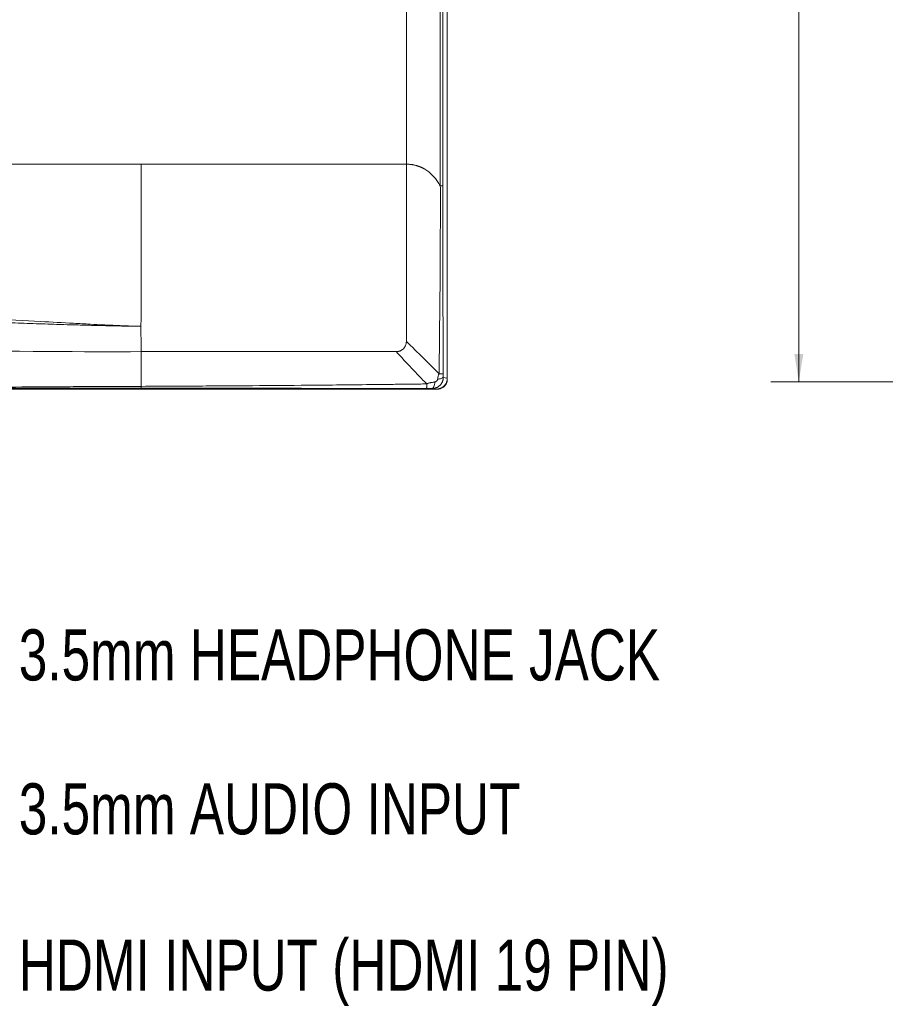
# Model space of a CAD drawing. Header units: millimetres. Extents: x 0 to 863, y 0 to 558.
# Tile 13 of 61: x 231 to 329, y 136 to 249. Entities that reach past the tile are written whole.
import ezdxf

# ---------------------------------------------------------------- set-up
doc = ezdxf.new("R2010")
doc.units = ezdxf.units.MM
doc.styles.add('SLDTEXTSTYLE0', font='TXT', dxfattribs={"width": 0.75})
doc.dimstyles.new('SLDDIMSTYLE0', dxfattribs={"dimtxt": 5.291667, "dimasz": 3.175, "dimexe": 0, "dimexo": 0.0625, "dimgap": 1.322917, "dimtad": 0, "dimtih": 1, "dimtoh": 1, "dimdec": 1, "dimlfac": 2.6, "dimrnd": 1e-09, "dimzin": 12, "dimdsep": 46, "dimtxsty": 'SLDTEXTSTYLE0', "dimsah": 1, "dimcen": 0.09, "dimadec": 0, "dimazin": 3, "dimtfac": 1, "dimtdec": 1, "dimtofl": 0, "dimtmove": 0, "dimatfit": 3, "dimfxl": 1, "dimfrac": 2, "dimtolj": 1, "dimtzin": 12, "dimarcsym": 0})

# ---------------------------------------------------------------- blocks, each defined once
blk = doc.blocks.new('_D_5')
at = {"color": 7, "linetype": 'Continuous', "lineweight": 0}
for p, q in [((395.55, 335.44), (316.05, 335.44)), ((319.23, 335.44), (319.23, 281.73)), ((310.44, 280.65), (308.83, 280.65)), ((308.83, 280.65), (308.83, 272.24)), ((328.02, 280.65), (329.63, 280.65)), ((329.63, 280.65), (329.63, 272.24)), ((308.83, 272.24), (310.44, 272.24)), ((329.63, 272.24), (328.02, 272.24)), ((319.23, 207.28), (319.23, 264.12)), ((395.17, 207.28), (316.05, 207.28))]:
    blk.add_line(p, q, dxfattribs=at)
for points in [[(319.23, 335.44), (318.72, 332.26), (319.74, 332.26)], [(319.23, 207.28), (319.74, 210.45), (318.72, 210.45)]]:
    blk.add_solid(points, dxfattribs=at)
at = {"color": 7, "linetype": 'Continuous', "lineweight": 0, "char_height": 5.292, "attachment_point": 1, "style": 'SLDTEXTSTYLE0'}
for s, insert in [('13.12', (310.44, 279.07)), ('333.2', (310.44, 270.94))]:
    blk.add_mtext(s, dxfattribs=dict(at, insert=insert))

msp = doc.modelspace()

# ---------------------------------------------------------------- linework, layer by layer
at = {"color": 7, "linetype": 'Continuous', "lineweight": 15}
for p, q in [((279.227, 333.109), (279.227, 207.697)), ((279.228, 333.454), (279.228, 214.443)), ((274.565, 232.063), (274.565, 297.447)), ((278.38, 296.942), (278.432, 229.595)), ((278.723, 229.597), (278.736, 296.941)), ((279.228, 214.136), (279.228, 207.595)), ((279.227, 207.697), (278.771, 207.792)), ((277.933, 206.443), (181.373, 206.443)), ((198.676, 206.556), (238.125, 206.547)), ((277.528, 206.528), (277.933, 206.443)), ((278.079, 206.445), (277.943, 206.445))]:
    msp.add_line(p, q, dxfattribs=at)
at = {"color": 8, "linetype": 'Continuous', "lineweight": 15}
msp.add_line((238.125, 206.547), (244.367, 206.546), dxfattribs=at)
at = {"color": 7, "linetype": 'Continuous', "lineweight": 15}
for points, knots in [([(198.215, 232.063), (202.085, 232.063), (205.944, 232.063), (213.651, 232.063), (217.499, 232.063), (225.188, 232.063), (229.029, 232.063), (236.704, 232.063), (240.538, 232.063), (244.369, 232.063)], [0, 0, 0, 0, 0.25, 0.25, 0.5, 0.5, 0.75, 0.75, 1, 1, 1, 1]), ([(244.369, 232.063), (244.369, 231.862), (244.369, 231.464), (244.369, 230.872), (244.369, 230.289), (244.369, 229.716), (244.369, 229.153), (244.369, 228.6), (244.369, 228.056), (244.369, 227.521), (244.369, 226.997), (244.369, 226.482), (244.369, 225.977), (244.369, 225.481), (244.369, 224.995), (244.369, 224.519), (244.369, 224.053), (244.369, 223.596), (244.369, 223.148), (244.369, 222.05), (244.369, 220.372), (244.369, 218.341), (244.369, 216.859), (244.368, 215.916), (244.371, 215.286), (244.371, 214.821), (244.37, 214.446), (244.367, 214.148), (244.364, 213.863), (244.364, 213.677), (244.363, 213.601)], [0, 0, 0, 0, 0.032305, 0.0640956, 0.095372, 0.1261347, 0.156384, 0.1861203, 0.2153441, 0.2440559, 0.2722562, 0.2999458, 0.3271253, 0.3537952, 0.3799564, 0.4056095, 0.4307552, 0.4553943, 0.4795276, 0.5031559, 0.6332887, 0.7517621, 0.8341497, 0.875873, 0.906903, 0.9379343, 0.9527849, 0.9689653, 0.9873679, 1, 1, 1, 1]), ([(244.369, 232.063), (249.414, 232.063), (254.454, 232.063), (264.522, 232.063), (269.549, 232.063), (274.565, 232.063)], [0, 0, 0, 0, 0.5, 0.5, 1, 1, 1, 1]), ([(274.565, 211.87), (274.565, 212.205), (274.565, 212.874), (274.565, 213.879), (274.565, 214.884), (274.565, 215.89), (274.565, 216.896), (274.565, 217.902), (274.565, 218.909), (274.565, 219.915), (274.565, 220.92), (274.565, 222.388), (274.565, 224.35), (274.565, 226.837), (274.565, 229.418), (274.565, 231.171), (274.565, 232.063)], [0, 0, 0, 0, 0.0497352, 0.0995125, 0.1493202, 0.1991494, 0.2489915, 0.2988376, 0.3486787, 0.3985063, 0.4483154, 0.498104, 0.6165623, 0.7397166, 0.8675405, 1, 1, 1, 1]), ([(274.565, 232.063), (274.609, 232.062), (274.694, 232.061), (274.82, 232.055), (274.942, 232.046), (275.059, 232.035), (275.171, 232.02), (275.279, 232.004), (275.384, 231.985), (275.484, 231.965), (275.58, 231.943), (275.672, 231.919), (275.76, 231.895), (275.845, 231.869), (275.926, 231.842), (276.003, 231.815), (276.077, 231.787), (276.147, 231.759), (276.214, 231.73), (276.278, 231.702), (276.339, 231.674), (276.396, 231.646), (276.451, 231.618), (276.502, 231.591), (276.55, 231.565), (276.596, 231.539), (276.638, 231.515), (276.821, 231.406), (277.16, 231.168), (277.515, 230.837), (277.779, 230.54), (277.952, 230.325), (278.119, 230.095), (278.281, 229.852), (278.381, 229.682), (278.432, 229.595)], [0, 0, 0, 0, 0.025687, 0.0505276, 0.0745571, 0.0978081, 0.1203098, 0.1420889, 0.1631692, 0.1835718, 0.2033153, 0.2224156, 0.2408867, 0.2587402, 0.2759856, 0.2926307, 0.3086816, 0.3241427, 0.3390171, 0.3533065, 0.3670117, 0.3801322, 0.3926669, 0.4046139, 0.4159706, 0.426734, 0.4369008, 0.4464671, 0.5588303, 0.6957428, 0.7530625, 0.8120323, 0.8727731, 0.9353953, 1, 1, 1, 1]), ([(278.432, 229.595), (278.433, 228.969), (278.434, 227.778), (278.434, 226.086), (278.431, 223.522), (278.42, 220.753), (278.394, 217.531), (278.369, 215.254), (278.347, 213.189), (278.329, 211.525), (278.312, 209.857), (278.3, 208.745), (278.293, 208.188)], [0, 0, 0, 0, 0.0878308, 0.1668483, 0.23705, 0.4472152, 0.5548156, 0.6886481, 0.7663164, 0.8440887, 0.9219359, 1, 1, 1, 1]), ([(278.432, 229.595), (278.445, 229.595), (278.479, 229.596), (278.526, 229.596), (278.572, 229.597), (278.615, 229.597), (278.656, 229.597), (278.695, 229.597), (278.713, 229.597), (278.723, 229.597)], [0, 0, 0, 0, 0.09562097, 0.24730817, 0.37058779, 0.49774427, 0.65889561, 0.82631433, 1, 1, 1, 1]), ([(278.751, 208.193), (278.751, 208.415), (278.75, 208.86), (278.747, 209.75), (278.743, 211.309), (278.738, 213.537), (278.732, 216.212), (278.726, 219.781), (278.723, 223.35), (278.722, 226.474), (278.722, 228.259), (278.722, 229.151), (278.722, 229.597)], [0, 0, 0, 0, 0.0311753, 0.0623598, 0.1247549, 0.2496367, 0.3746169, 0.4996669, 0.7498634, 0.8749532, 0.9374966, 1, 1, 1, 1]), ([(244.363, 213.601), (244.27, 213.603), (244.016, 213.61), (243.537, 213.623), (242.899, 213.644), (242.195, 213.671), (241.493, 213.701), (240.789, 213.734), (239.835, 213.781), (238.457, 213.853), (236.089, 213.977), (232.315, 214.181), (227.312, 214.454), (222.937, 214.689), (219.164, 214.884), (216.175, 215.034), (213, 215.186), (210.561, 215.298), (208.681, 215.382), (207.051, 215.453), (205.418, 215.521), (203.784, 215.588), (202.147, 215.652), (200.508, 215.715), (199.413, 215.754), (198.866, 215.774)], [0, 0, 0, 0, 0.0060486, 0.0163862, 0.0310251, 0.0474567, 0.0621835, 0.076833, 0.0934377, 0.1247185, 0.1673452, 0.2495132, 0.3744117, 0.4994803, 0.5398922, 0.6245681, 0.6973674, 0.7496703, 0.7854239, 0.8211802, 0.8569391, 0.8927006, 0.9284646, 0.9642311, 1, 1, 1, 1]), ([(198.813, 214.986), (199.112, 214.978), (199.706, 214.964), (200.59, 214.941), (201.464, 214.918), (202.326, 214.895), (203.178, 214.872), (204.018, 214.849), (204.848, 214.825), (205.666, 214.802), (206.474, 214.778), (207.271, 214.754), (208.057, 214.73), (209.94, 214.673), (212.918, 214.578), (217.885, 214.411), (223.369, 214.217), (228.398, 214.038), (232.077, 213.913), (234.412, 213.836), (236.409, 213.776), (237.799, 213.737), (238.933, 213.709), (239.764, 213.689), (240.575, 213.671), (241.316, 213.655), (242.002, 213.641), (242.622, 213.628), (243.221, 213.617), (243.799, 213.608), (244.178, 213.603), (244.363, 213.601)], [0, 0, 0, 0, 0.019514, 0.0387992, 0.0578557, 0.0766834, 0.0952823, 0.1136525, 0.1317938, 0.1497064, 0.1673902, 0.1848451, 0.2020713, 0.2190687, 0.3087989, 0.3983217, 0.5471248, 0.6719611, 0.7317534, 0.7906827, 0.8262468, 0.8634743, 0.8821299, 0.9006754, 0.9178676, 0.9351869, 0.949098, 0.9625365, 0.9755002, 0.9879882, 1, 1, 1, 1]), ([(244.363, 213.601), (244.363, 213.495), (244.364, 213.228), (244.366, 212.744), (244.367, 212.24), (244.369, 211.785), (244.369, 211.425), (244.369, 211.073), (244.369, 210.835), (244.369, 210.717)], [0, 0, 0, 0, 0.1088634, 0.2756271, 0.4998541, 0.6310195, 0.7498605, 0.8750985, 1, 1, 1, 1]), ([(273.411, 210.717), (273.432, 210.717), (273.475, 210.718), (273.538, 210.724), (273.601, 210.732), (273.664, 210.745), (273.726, 210.761), (273.787, 210.78), (273.863, 210.809), (273.952, 210.85), (274.084, 210.928), (274.234, 211.05), (274.355, 211.2), (274.432, 211.331), (274.48, 211.435), (274.518, 211.541), (274.545, 211.649), (274.562, 211.759), (274.564, 211.833), (274.565, 211.87)], [0, 0, 0, 0, 0.0354135, 0.0706294, 0.1057585, 0.1409124, 0.1762026, 0.2117395, 0.2476312, 0.3108469, 0.37406, 0.5010383, 0.6278705, 0.6908597, 0.7539012, 0.8161141, 0.8774787, 0.9385773, 1, 1, 1, 1]), ([(244.369, 210.717), (244.674, 210.717), (245.285, 210.717), (246.505, 210.719), (248.639, 210.719), (251.679, 210.718), (255.325, 210.717), (259.26, 210.718), (263.587, 210.718), (268.402, 210.717), (271.709, 210.717), (273.411, 210.717)], [0, 0, 0, 0, 0.0315241, 0.0630487, 0.1260388, 0.2518316, 0.3770655, 0.5025737, 0.6582783, 0.8240987, 1, 1, 1, 1]), ([(244.369, 210.717), (244.369, 209.971), (244.369, 209.25), (244.369, 208.25), (244.369, 207.931), (244.369, 207.325), (244.369, 207.038), (244.369, 206.768)], [0, 0, 0, 0, 0.5, 0.5, 0.75, 0.75, 1, 1, 1, 1]), ([(278.771, 207.792), (278.77, 207.769), (278.77, 207.722), (278.763, 207.652), (278.754, 207.582), (278.74, 207.512), (278.723, 207.444), (278.701, 207.376), (278.676, 207.31), (278.648, 207.245), (278.615, 207.181), (278.58, 207.12), (278.54, 207.06), (278.498, 207.003), (278.452, 206.949), (278.392, 206.885), (278.316, 206.815), (278.221, 206.743), (278.118, 206.68), (278.009, 206.627), (277.895, 206.584), (277.776, 206.553), (277.653, 206.532), (277.57, 206.529), (277.528, 206.528)], [0, 0, 0, 0, 0.0355937, 0.0712336, 0.106921, 0.142657, 0.178443, 0.21428, 0.2501694, 0.2861123, 0.32211, 0.3581635, 0.3942741, 0.430443, 0.4666713, 0.5029602, 0.5632735, 0.6240982, 0.6854382, 0.7472974, 0.8096795, 0.8725883, 0.9360273, 1, 1, 1, 1]), ([(278.122, 207.561), (278.12, 207.552), (278.116, 207.531), (278.103, 207.494), (278.083, 207.454), (278.056, 207.414), (278.009, 207.361), (277.943, 207.312), (277.869, 207.279), (277.829, 207.268), (277.812, 207.264)], [0, 0, 0, 0, 0.06160838, 0.14579396, 0.25493642, 0.35698783, 0.46182333, 0.7211871, 0.88747852, 1, 1, 1, 1]), ([(277.933, 206.443), (277.956, 206.444), (278.001, 206.444), (278.066, 206.449), (278.129, 206.457), (278.19, 206.468), (278.248, 206.48), (278.303, 206.495), (278.355, 206.511), (278.405, 206.529), (278.517, 206.573), (278.679, 206.661), (278.858, 206.81), (278.995, 206.97), (279.083, 207.114), (279.141, 207.243), (279.179, 207.353), (279.206, 207.466), (279.223, 207.581), (279.226, 207.659), (279.227, 207.697)], [0, 0, 0, 0, 0.0340052, 0.0669037, 0.0986959, 0.1293821, 0.158963, 0.1874392, 0.2148111, 0.2410797, 0.2662457, 0.3956432, 0.5158583, 0.6135916, 0.7096594, 0.7678304, 0.8259167, 0.8839515, 0.9419682, 1, 1, 1, 1]), ([(279.228, 207.595), (279.228, 207.572), (279.227, 207.527), (279.221, 207.462), (279.212, 207.398), (279.2, 207.337), (279.185, 207.279), (279.168, 207.223), (279.148, 207.17), (279.108, 207.075), (279.031, 206.938), (278.897, 206.777), (278.735, 206.643), (278.583, 206.557), (278.45, 206.504), (278.335, 206.472), (278.21, 206.45), (278.124, 206.447), (278.079, 206.445)], [0, 0, 0, 0, 0.0376345, 0.074215, 0.1097423, 0.1442172, 0.1776406, 0.2100136, 0.2413373, 0.2716129, 0.3815687, 0.5000486, 0.6185215, 0.7284843, 0.790062, 0.8558354, 0.9258126, 1, 1, 1, 1]), ([(278.293, 208.188), (278.288, 208.18), (278.278, 208.166), (278.265, 208.144), (278.251, 208.118), (278.237, 208.087), (278.208, 208.018), (278.178, 207.905), (278.146, 207.74), (278.131, 207.624), (278.122, 207.561)], [0, 0, 0, 0, 0.0428296, 0.0833494, 0.1208835, 0.1807032, 0.2400613, 0.4618438, 0.7089463, 1, 1, 1, 1]), ([(278.122, 207.561), (278.201, 207.574), (278.278, 207.59), (278.42, 207.625), (278.485, 207.644), (278.599, 207.685), (278.647, 207.706), (278.723, 207.75), (278.752, 207.771), (278.771, 207.792)], [0, 0, 0, 0, 0.25, 0.25, 0.5, 0.5, 0.75, 0.75, 1, 1, 1, 1]), ([(278.293, 208.188), (278.349, 208.189), (278.459, 208.192), (278.636, 208.195), (278.706, 208.193), (278.751, 208.192)], [0, 0, 0, 0, 0.2570159, 0.512559, 1, 1, 1, 1]), ([(278.771, 207.792), (278.766, 207.868), (278.761, 207.946), (278.756, 208.056), (278.754, 208.093), (278.752, 208.144), (278.752, 208.16), (278.752, 208.184), (278.752, 208.192), (278.751, 208.192)], [0, 0, 0, 0, 0.5, 0.5, 0.75, 0.75, 0.875, 0.875, 1, 1, 1, 1]), ([(244.369, 206.768), (243.605, 206.765), (241.701, 206.759), (238.729, 206.743), (235.686, 206.725), (231.878, 206.702), (227.235, 206.675), (221.97, 206.65), (216.258, 206.632), (210.546, 206.62), (204.388, 206.612), (200.58, 206.61), (198.676, 206.609)], [0, 0, 0, 0, 0.05017115, 0.12497806, 0.19511625, 0.24997394, 0.37498036, 0.49998955, 0.59567378, 0.74999867, 0.8749999, 1, 1, 1, 1]), ([(244.369, 206.768), (244.368, 206.701), (244.368, 206.647), (244.367, 206.572), (244.367, 206.551), (244.367, 206.546)], [0, 0, 0, 0, 0.5, 0.5, 1, 1, 1, 1]), ([(244.367, 206.546), (245.097, 206.546), (246.731, 206.545), (249.439, 206.545), (254.125, 206.543), (260.618, 206.541), (266.715, 206.539), (270.781, 206.537), (272.814, 206.537), (274.507, 206.536), (275.734, 206.535), (276.41, 206.535), (276.747, 206.535), (276.872, 206.534)], [0, 0, 0, 0, 0.0674393, 0.1507543, 0.2499448, 0.4998863, 0.7500393, 0.812626, 0.8751847, 0.9376607, 0.9688508, 0.9885111, 1, 1, 1, 1]), ([(276.884, 207.045), (276.814, 207.043), (276.652, 207.04), (276.379, 207.035), (275.944, 207.029), (275.367, 207.022), (274.604, 207.013), (273.759, 207.002), (272.546, 206.987), (270.316, 206.962), (267.167, 206.929), (262.507, 206.885), (257.403, 206.844), (252.423, 206.811), (248.196, 206.787), (245.728, 206.775), (244.369, 206.768)], [0, 0, 0, 0, 0.0064996, 0.01491776, 0.02524056, 0.04665325, 0.06809134, 0.09562822, 0.12464124, 0.18004805, 0.30137595, 0.41512615, 0.61004778, 0.77226842, 0.87461571, 1, 1, 1, 1]), ([(276.884, 207.045), (276.884, 207.027), (276.884, 206.99), (276.883, 206.938), (276.883, 206.89), (276.882, 206.844), (276.881, 206.8), (276.881, 206.758), (276.88, 206.726), (276.879, 206.705), (276.879, 206.694), (276.879, 206.689), (276.879, 206.687), (276.879, 206.685), (276.879, 206.685), (276.879, 206.685), (276.879, 206.684), (276.879, 206.684), (276.879, 206.684), (276.879, 206.684), (276.878, 206.65), (276.876, 206.6), (276.874, 206.558), (276.873, 206.54), (276.872, 206.536), (276.872, 206.534)], [0, 0, 0, 0, 0.0644436, 0.1270036, 0.1875348, 0.2459141, 0.3110259, 0.3724165, 0.4362008, 0.4681666, 0.4841588, 0.4921561, 0.4961549, 0.4981543, 0.499154, 0.4996539, 0.4999038, 0.5000287, 0.5000912, 0.5001225, 0.5001537, 0.6921093, 0.8375293, 0.939139, 1, 1, 1, 1]), ([(276.872, 206.534), (276.878, 206.534), (276.89, 206.534), (276.915, 206.534), (276.959, 206.534), (277.049, 206.534), (277.183, 206.532), (277.325, 206.531), (277.441, 206.529), (277.502, 206.528), (277.528, 206.528)], [0, 0, 0, 0, 0.0275066, 0.0551872, 0.1110786, 0.2250412, 0.4621221, 0.717935, 0.8762019, 1, 1, 1, 1]), ([(277.812, 207.264), (277.777, 207.258), (277.706, 207.247), (277.602, 207.23), (277.501, 207.213), (277.403, 207.195), (277.301, 207.177), (277.196, 207.158), (277.088, 207.131), (277.003, 207.1), (276.936, 207.07), (276.903, 207.054), (276.884, 207.045)], [0, 0, 0, 0, 0.1148411, 0.2257514, 0.333055, 0.4367746, 0.5377584, 0.6547314, 0.7694024, 0.8831506, 0.9346536, 1, 1, 1, 1]), ([(277.528, 206.528), (277.556, 206.533), (277.585, 206.552), (277.643, 206.622), (277.672, 206.673), (277.724, 206.806), (277.747, 206.887), (277.786, 207.066), (277.802, 207.164), (277.812, 207.264)], [0, 0, 0, 0, 0.25, 0.25, 0.5, 0.5, 0.75, 0.75, 1, 1, 1, 1])]:
    msp.add_open_spline(points, degree=3, knots=knots, dxfattribs=at)
for points in [[(220.638, 210.881), (229.912, 210.745), (238.057, 210.678), (244.369, 210.717)], [(278.293, 208.188), (277.116, 209.402), (275.873, 210.629), (274.565, 211.87)], [(276.884, 207.045), (275.744, 208.212), (274.586, 209.435), (273.411, 210.717)]]:
    msp.add_open_spline(points, degree=3, dxfattribs=at)

# ---------------------------------------------------------------- texts
at = {"color": 7, "linetype": 'Continuous', "lineweight": 0, "char_height": 5.82083, "attachment_point": 1, "style": 'SLDTEXTSTYLE0'}
for s, insert in [('3.5mm HEADPHONE JACK', (230.458, 179.093)), ('3.5mm AUDIO INPUT', (230.458, 161.567)), ('HDMI INPUT (HDMI 19 PIN)', (230.458, 143.771))]:
    msp.add_mtext(s, dxfattribs=dict(at, insert=insert))

# ---------------------------------------------------------------- dimensions: what is measured, and where the dimension line sits
at = {"color": 7, "linetype": 'Continuous', "lineweight": 0}
dim = msp.add_linear_dim(base=(319.23, 335.44), p1=(396.439, 207.28), p2=(396.817, 335.44), angle=90, dimstyle='SLDDIMSTYLE0', dxfattribs=at)
dim.commit()
dim.dimension.update_dxf_attribs({"geometry": '_D_5', "text_midpoint": (319.23, 272.921), "dimtype": 160})

doc.saveas('drawing.dxf')
